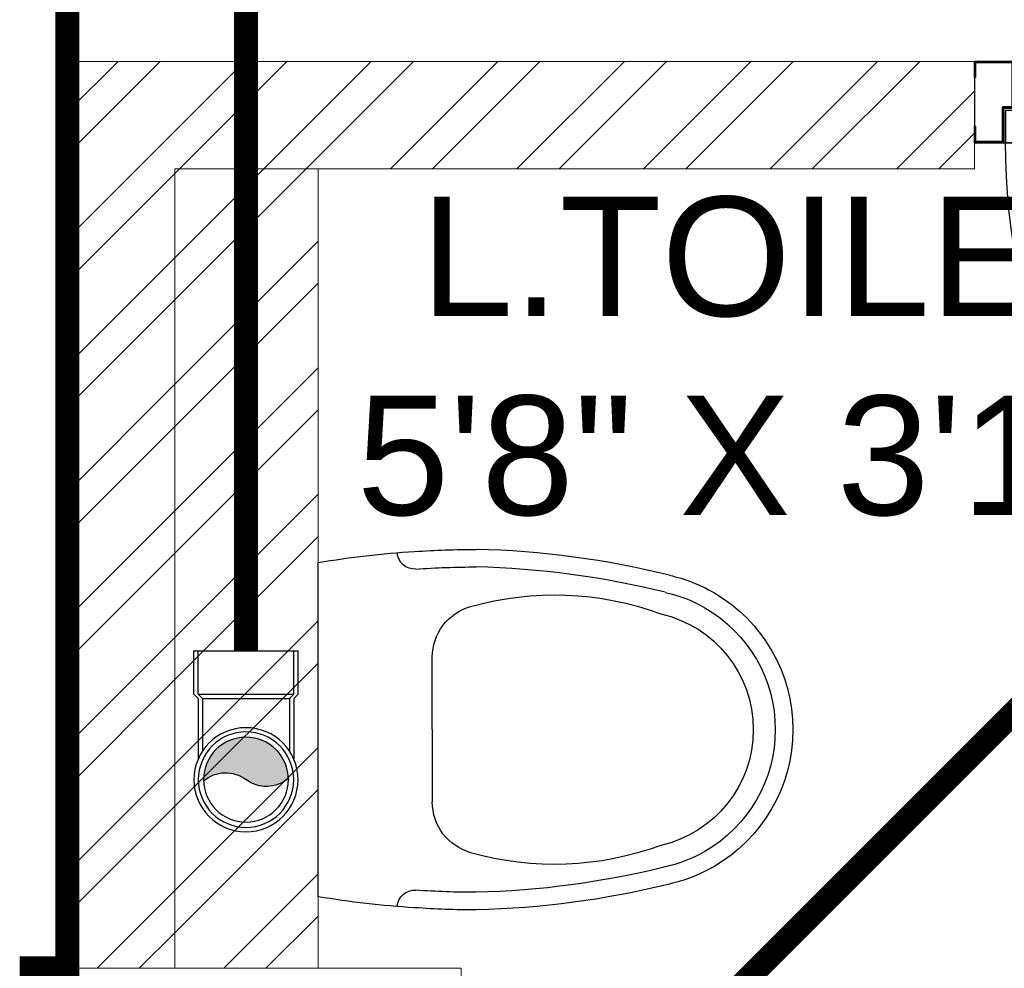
# Model space of a CAD drawing. Header units: inches. Extents: x 119662 to 158499, y 12149 to 20675.
# Tile 14 of 97: x 121741 to 121783, y 19359 to 19398. Entities that reach past the tile are written whole.
import ezdxf

# ---------------------------------------------------------------- set-up
doc = ezdxf.new("R2010")
doc.units = ezdxf.units.IN
doc.header["$MEASUREMENT"] = 0
for name, color, linetype, lineweight in [('FLOOR RAISE', 4, 'Continuous', 5), ('PD_BRICK WALL_115', 134, 'Continuous', 30), ('PD_BRICK WALL_230', 4, 'Continuous', 50), ('PD_COLUMN', 2, 'Continuous', 60), ('PD_DOOR', 42, 'Continuous', 25), ('PD_FIXTURE', 21, 'Continuous', 25), ('PD_HATCH', 45, 'Continuous', 9), ('PP- 75DIA Soil Waste Sewer pipe', 90, 'Continuous', 9), ('PP-Soil Pipe', 1, 'Continuous', 25), ('PP-SWP', 1, 'Continuous', 25)]:
    doc.layers.add(name, color=color, linetype=linetype, lineweight=lineweight)
doc.layers.add('PD_025_TEXT', color=61, linetype='Continuous')
doc.styles.get("Standard").update_dxf_attribs({"font": 'times.ttf', "height": 4})
doc.styles.add('style1', font='arial.ttf', dxfattribs={"height": 500})
doc.dimstyles.new('ISO-10', dxfattribs={"dimtxt": 6, "dimasz": 0.5, "dimexe": 1.25, "dimexo": 0.625, "dimtad": 1, "dimtoh": 1, "dimdec": 1, "dimlunit": 4, "dimtxsty": 'Standard', "dimblk": 'ARCHTICK', "dimcen": 2.5, "dimclrt": 3, "dimadec": 0, "dimazin": 0, "dimtfac": 1, "dimtdec": 1, "dimtmove": 1, "dimatfit": 3, "dimfxl": 1, "dimarcsym": 0})
pattern_1 = [(45, (165803.1265799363, 37468.14043095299), (-2.651650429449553, 2.651650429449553), []), (45, (165804.8943468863, 37468.14043095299), (-2.651650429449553, 2.651650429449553), [])]

# ---------------------------------------------------------------- blocks, each defined once
blk = doc.blocks.new('A$C24556D30')
at = {"color": 8}
for p, q in [((170.0000553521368, 400.0000540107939), (170.0000553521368, 20.00005401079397)), ((300.0000553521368, 210.000054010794), (300.0000553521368, 292.2294342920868)), ((300.0000553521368, 210.000054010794), (300.0000553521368, 127.7706737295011))]:
    blk.add_line(p, q, dxfattribs=at)
for points in [[(569.74867281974, 385.5564478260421, 0.0549045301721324), (350.0000553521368, 415.000054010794, 0.0549045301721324)], [(279.8877858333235, 412.5391608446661, 0.027530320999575), (170.0000553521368, 400.0000540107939, 0.027530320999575)], [(564.9384326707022, 366.1435245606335, 0.0549045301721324), (349.5301892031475, 395.0055741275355, 0.0549045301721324)], [(300.0000553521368, 210.000054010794), (300.0000553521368, 290.000054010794, 0.7043924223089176)], [(300.0000553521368, 210.000054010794), (300.0000553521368, 130.0000540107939, -0.7043924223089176)], [(564.9384326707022, 53.85658346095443, -0.0549045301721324), (349.5301892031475, 24.99453389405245, -0.0549045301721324)], [(569.74867281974, 34.44366019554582, -0.0549045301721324), (350.0000553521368, 5.000054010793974, -0.0549045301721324)], [(170.0000553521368, 20.00005401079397, 0.0275303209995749), (279.8877858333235, 7.460947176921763, 0.0275303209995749)]]:
    blk.add_lwpolyline(points, format="xyb", dxfattribs=at)
for centre, radius, start, end in [((350.0000553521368, -584.9999459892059), 1000, 90, 94.02043563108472), ((279.9358992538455, 412.5424842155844), 20, 184.5904764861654, 273.8822723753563), ((350.0000553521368, -584.9999459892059), 980, 90, 94.02043563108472), ((530.0000553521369, 210.000054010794), 180, 59.99999999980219, 77.24246783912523), ((439.0485481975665, 15.1852102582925), 348.1009654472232, 69.7009941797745, 105.9249351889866), ((530.0000553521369, 210.000054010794), 160, 59.99999999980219, 77.24246783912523), ((530.0000553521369, 210.000054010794), 180, 0, 59.99999999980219), ((360.0000553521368, 292.2294342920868), 60, 105.9249351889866, 180), ((530.0000553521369, 210.000054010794), 160, 0, 59.99999999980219), ((530.0000553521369, 210.000054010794), 135, 0, 77.24246783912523), ((530.0000553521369, 210.000054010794), 135, 282.7575321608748, 0), ((530.0000553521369, 210.000054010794), 160, 300.0000000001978, 0), ((530.0000553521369, 210.000054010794), 180, 300.0000000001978, 0), ((360.0000553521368, 127.7706737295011), 60, 180, 254.0750648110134), ((439.0485481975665, 404.8148977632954), 348.1009654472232, 254.0750648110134, 290.2990058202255), ((530.0000553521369, 210.000054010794), 160, 282.7575321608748, 300.0000000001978), ((530.0000553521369, 210.000054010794), 180, 282.7575321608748, 300.0000000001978), ((279.9358992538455, 7.457623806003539), 20, 86.1177276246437, 175.4095235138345), ((350.0000553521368, 1005.000054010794), 980, 265.9795643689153, 270), ((350.0000553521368, 1005.000054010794), 1000, 265.9795643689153, 270)]:
    blk.add_arc(centre, radius, start, end, dxfattribs=at)
blk = doc.blocks.new('door 1')
at = {"layer": 'PD_DOOR', "color": 8}
for p, q in [((160472.9414114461, 15356.48361011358), (160472.9414114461, 15360.14477534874)), ((160472.9414114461, 15360.14477534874), (160472.9414114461, 15356.48361011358)), ((160602.9414114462, 15360.14477534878), (160472.9414114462, 15360.14477534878)), ((160472.9414114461, 15360.14477534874), (160472.9414114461, 15359.71884817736)), ((160472.9414114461, 15335.14477534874), (160472.9414114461, 15360.14477534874)), ((160472.9414114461, 15359.71884817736), (160472.9414114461, 15335.57070252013)), ((160472.9414114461, 15335.14477534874), (160472.9414114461, 15338.80594058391)), ((160472.9414114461, 15338.80594058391), (160472.9414114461, 15335.14477534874)), ((159755.9414114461, 15337.64477534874), (159695.9414114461, 15337.64477534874)), ((159695.9414114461, 15337.64477534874), (159695.9414114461, 15312.64477534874)), ((159695.9414114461, 15312.64477534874), (159695.9414114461, 15337.64477534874)), ((159695.9414114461, 15337.64477534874), (159755.9414114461, 15337.64477534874)), ((159695.9414114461, 15212.64477534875), (159695.9414114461, 15337.64477534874)), ((159697.9414114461, 15312.64477534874), (159697.9414114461, 15335.64477534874)), ((159697.9414114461, 15335.64477534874), (159753.9414114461, 15335.64477534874)), ((159753.9414114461, 15335.64477534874), (159697.9414114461, 15335.64477534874)), ((159697.9414114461, 15335.64477534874), (159697.9414114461, 15312.64477534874)), ((159753.9414114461, 15335.64477534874), (159753.9414114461, 15267.64477534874)), ((159753.9414114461, 15267.64477534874), (159753.9414114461, 15335.64477534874)), ((159755.9414114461, 15265.64477534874), (159755.9414114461, 15337.64477534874)), ((159755.9414114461, 15337.64477534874), (159755.9414114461, 15265.64477534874)), ((160472.9414114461, 15335.57070252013), (160472.9414114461, 15335.14477534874)), ((160472.9414114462, 15335.14477534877), (160602.9414114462, 15335.14477534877)), ((160795.9414114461, 15337.64477534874), (160735.9414114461, 15337.64477534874)), ((160735.9414114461, 15337.64477534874), (160735.9414114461, 15265.64477534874)), ((160735.9414114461, 15265.64477534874), (160735.9414114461, 15337.64477534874)), ((160735.9414114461, 15337.64477534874), (160795.9414114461, 15337.64477534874)), ((160737.9414114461, 15267.64477534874), (160737.9414114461, 15335.64477534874)), ((160737.9414114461, 15335.64477534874), (160793.9414114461, 15335.64477534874)), ((160793.9414114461, 15335.64477534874), (160737.9414114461, 15335.64477534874)), ((160737.9414114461, 15335.64477534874), (160737.9414114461, 15267.64477534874)), ((160793.9414114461, 15335.64477534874), (160793.9414114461, 15312.64477534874)), ((160793.9414114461, 15312.64477534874), (160793.9414114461, 15335.64477534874)), ((160795.9414114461, 15312.64477534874), (160795.9414114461, 15337.64477534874)), ((160795.9414114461, 15337.64477534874), (160795.9414114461, 15312.64477534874)), ((160795.9414114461, 15337.64477534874), (160795.9414114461, 15212.64477534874)), ((159695.9414114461, 15312.64477534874), (159697.9414114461, 15312.64477534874)), ((159697.9414114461, 15312.64477534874), (159695.9414114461, 15312.64477534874)), ((160615.4414114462, 15322.64477534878), (160615.4414114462, 15272.64477534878)), ((160640.4414114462, 15272.6447753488), (160640.4414114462, 15322.64477534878)), ((160793.9414114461, 15312.64477534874), (160795.9414114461, 15312.64477534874)), ((160795.9414114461, 15312.64477534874), (160793.9414114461, 15312.64477534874)), ((159753.9414114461, 15267.64477534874), (159738.9414114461, 15267.64477534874)), ((159738.9414114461, 15267.64477534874), (159738.9414114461, 15214.64477534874)), ((159738.9414114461, 15214.64477534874), (159738.9414114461, 15267.64477534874)), ((159738.9414114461, 15267.64477534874), (159753.9414114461, 15267.64477534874)), ((159740.9414114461, 15212.64477534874), (159740.9414114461, 15265.64477534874)), ((159740.9414114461, 15265.64477534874), (159755.9414114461, 15265.64477534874)), ((159755.9414114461, 15265.64477534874), (159740.9414114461, 15265.64477534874)), ((159740.9414114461, 15265.64477534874), (159740.9414114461, 15212.64477534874)), ((160605.4414114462, 15272.64477534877), (160605.4414114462, 15262.64477534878)), ((160622.1179829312, 15272.64477534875), (160605.4414114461, 15272.64477534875)), ((160605.4414114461, 15272.64477534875), (160622.1179829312, 15272.64477534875)), ((160640.4414114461, 15272.64477534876), (160615.4414114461, 15272.64477534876)), ((160615.4414114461, 15272.64477534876), (160621.6914114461, 15272.64477534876)), ((160617.9414114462, 15267.64477534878), (160617.9414114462, 15262.64477534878)), ((160637.9414114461, 15267.64477534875), (160617.9414114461, 15267.64477534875)), ((160617.9414114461, 15267.64477534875), (160637.9414114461, 15267.64477534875)), ((160621.6914114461, 15272.64477534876), (160624.7061733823, 15272.64477534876)), ((160624.7061733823, 15272.64477534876), (160627.9414114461, 15272.64477534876)), ((160627.9414114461, 15272.64477534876), (160631.1766495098, 15272.64477534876)), ((160627.9414114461, 15272.64477534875), (160650.4414114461, 15272.64477534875)), ((160631.1766495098, 15272.64477534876), (160634.1914114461, 15272.64477534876)), ((160650.4414114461, 15272.64477534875), (160633.7648399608, 15272.64477534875)), ((160634.1914114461, 15272.64477534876), (160640.4414114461, 15272.64477534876)), ((160637.9414114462, 15262.64477534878), (160637.9414114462, 15267.64477534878)), ((160650.4414114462, 15262.64477534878), (160650.4414114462, 15272.64477534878)), ((160735.9414114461, 15265.64477534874), (160750.9414114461, 15265.64477534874)), ((160750.9414114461, 15265.64477534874), (160735.9414114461, 15265.64477534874)), ((160752.9414114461, 15267.64477534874), (160737.9414114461, 15267.64477534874)), ((160737.9414114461, 15267.64477534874), (160752.9414114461, 15267.64477534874)), ((160750.9414114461, 15265.64477534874), (160750.9414114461, 15212.64477534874)), ((160750.9414114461, 15212.64477534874), (160750.9414114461, 15265.64477534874)), ((160752.9414114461, 15214.64477534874), (160752.9414114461, 15267.64477534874)), ((160752.9414114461, 15267.64477534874), (160752.9414114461, 15214.64477534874)), ((160747.9414114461, 15262.64477534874), (159743.9414114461, 15262.64477534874)), ((159743.9414114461, 15262.64477534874), (159743.9414114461, 15212.64477534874)), ((160747.9414114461, 15262.64477534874), (159743.9414114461, 15262.64477534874)), ((159743.9414114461, 15262.64477534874), (159743.9414114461, 15212.64477534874)), ((160650.4414114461, 15262.64477534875), (160605.4414114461, 15262.64477534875)), ((160605.4414114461, 15262.64477534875), (160650.4414114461, 15262.64477534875)), ((160637.9414114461, 15262.64477534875), (160617.9414114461, 15262.64477534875)), ((160617.9414114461, 15262.64477534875), (160637.9414114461, 15262.64477534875)), ((160747.9414114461, 15212.64477534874), (160747.9414114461, 15262.64477534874)), ((160747.9414114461, 15262.64477534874), (160747.9414114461, 15212.64477534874)), ((159697.9414114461, 15237.64477534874), (159695.9414114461, 15237.64477534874)), ((159695.9414114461, 15237.64477534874), (159695.9414114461, 15212.64477534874)), ((159695.9414114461, 15212.64477534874), (159695.9414114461, 15237.64477534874)), ((159695.9414114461, 15237.64477534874), (159697.9414114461, 15237.64477534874)), ((159697.9414114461, 15214.64477534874), (159697.9414114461, 15237.64477534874)), ((159697.9414114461, 15237.64477534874), (159697.9414114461, 15214.64477534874)), ((160795.9414114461, 15237.64477534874), (160793.9414114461, 15237.64477534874)), ((160793.9414114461, 15237.64477534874), (160793.9414114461, 15214.64477534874)), ((160793.9414114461, 15214.64477534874), (160793.9414114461, 15237.64477534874)), ((160793.9414114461, 15237.64477534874), (160795.9414114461, 15237.64477534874)), ((160795.9414114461, 15212.64477534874), (160795.9414114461, 15237.64477534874)), ((160795.9414114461, 15237.64477534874), (160795.9414114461, 15212.64477534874)), ((159695.9414114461, 15212.64477534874), (159740.9414114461, 15212.64477534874)), ((159740.9414114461, 15212.64477534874), (159695.9414114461, 15212.64477534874)), ((159695.9414114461, 15212.64477534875), (159743.9414114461, 15212.64477534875)), ((159743.9414114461, 15212.64477534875), (159695.9414114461, 15212.64477534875)), ((159738.9414114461, 15214.64477534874), (159697.9414114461, 15214.64477534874)), ((159697.9414114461, 15214.64477534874), (159738.9414114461, 15214.64477534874)), ((159793.9414114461, 15212.64477534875), (159743.9414114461, 15212.64477534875)), ((159743.9414114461, 15212.64477534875), (159743.9414114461, 14208.64477534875)), ((159743.9414114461, 15212.64477534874), (160747.9414114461, 15212.64477534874)), ((159743.9414114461, 15212.64477534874), (159793.9414114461, 15212.64477534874)), ((159743.9414114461, 15212.64477534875), (159793.9414114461, 15212.64477534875)), ((159793.9414114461, 15212.64477534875), (159743.9414114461, 15212.64477534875)), ((159793.9414114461, 14208.64477534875), (159793.9414114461, 15212.64477534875)), ((159793.9414114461, 15212.64477534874), (160747.9414114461, 15212.64477534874)), ((159793.9414114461, 15212.64477534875), (160747.9414114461, 15212.64477534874)), ((160747.9414114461, 15212.64477534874), (159793.9414114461, 15212.64477534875)), ((160605.4414114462, 15212.64477534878), (160605.4414114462, 15202.64477534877)), ((160605.4414114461, 15212.64477534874), (160650.4414114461, 15212.64477534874)), ((160639.1914114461, 15212.64477534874), (160605.4414114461, 15212.64477534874)), ((160605.4414114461, 15202.64477534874), (160650.4414114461, 15202.64477534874)), ((160650.4414114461, 15202.64477534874), (160605.4414114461, 15202.64477534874)), ((160615.4414114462, 15202.64477534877), (160615.4414114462, 15177.64477534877)), ((160615.4414114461, 15202.64477534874), (160640.4414114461, 15202.64477534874)), ((160640.4414114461, 15202.64477534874), (160615.4414114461, 15202.64477534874)), ((160617.9414114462, 15212.64477534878), (160617.9414114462, 15207.64477534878)), ((160617.9414114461, 15212.64477534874), (160637.9414114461, 15212.64477534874)), ((160618.2821531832, 15212.64477534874), (160617.9414114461, 15212.64477534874)), ((160617.9414114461, 15207.64477534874), (160637.9414114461, 15207.64477534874)), ((160637.9414114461, 15207.64477534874), (160617.9414114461, 15207.64477534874)), ((160637.9414114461, 15212.64477534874), (160618.2821531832, 15212.64477534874)), ((160637.9414114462, 15207.64477534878), (160637.9414114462, 15212.64477534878)), ((160650.4414114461, 15212.64477534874), (160639.1914114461, 15212.64477534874)), ((160640.4414114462, 15177.64477534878), (160640.4414114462, 15202.64477534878)), ((160650.4414114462, 15202.64477534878), (160650.4414114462, 15212.64477534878)), ((160747.9414114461, 15212.64477534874), (160795.9414114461, 15212.64477534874)), ((160795.9414114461, 15212.64477534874), (160747.9414114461, 15212.64477534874)), ((160750.9414114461, 15212.64477534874), (160795.9414114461, 15212.64477534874)), ((160795.9414114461, 15212.64477534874), (160750.9414114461, 15212.64477534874)), ((160793.9414114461, 15214.64477534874), (160752.9414114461, 15214.64477534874)), ((160752.9414114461, 15214.64477534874), (160793.9414114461, 15214.64477534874)), ((160472.9414114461, 15165.14477534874), (160472.9414114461, 15161.48361011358)), ((160472.9414114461, 15161.48361011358), (160472.9414114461, 15165.14477534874)), ((160602.9414114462, 15165.14477534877), (160472.9414114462, 15165.14477534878)), ((160472.9414114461, 15165.14477534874), (160472.9414114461, 15164.71884817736)), ((160472.9414114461, 15140.14477534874), (160472.9414114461, 15165.14477534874)), ((160472.9414114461, 15164.71884817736), (160472.9414114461, 15140.57070252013)), ((160472.9414114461, 15143.80594058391), (160472.9414114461, 15140.14477534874)), ((160472.9414114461, 15140.14477534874), (160472.9414114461, 15143.80594058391)), ((160472.9414114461, 15140.57070252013), (160472.9414114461, 15140.14477534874)), ((160472.9414114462, 15140.14477534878), (160602.9414114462, 15140.14477534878)), ((159743.9414114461, 14208.64477534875), (159793.9414114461, 14208.64477534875))]:
    blk.add_line(p, q, dxfattribs=at)
at = {"layer": 'PD_DOOR', "color": 8, "flags": 128}
for points in [[(160460.4414114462, 15347.64477534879), (160460.4514101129, 15348.14464202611), (160460.4813901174, 15348.6437090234), (160460.531303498, 15349.14117793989), (160460.601070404, 15349.63625293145), (160460.6905792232, 15350.12814198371), (160460.7996867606, 15350.61605817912), (160460.9282184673, 15351.09922095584), (160461.0759687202, 15351.57685735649), (160461.2427011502, 15352.04820326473), (160461.4281490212, 15352.51250462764), (160461.6320156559, 15352.96901866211), (160461.8539749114, 15353.41701504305), (160462.0936717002, 15353.85577707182), (160462.3507225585, 15354.28460282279), (160462.6247162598, 15354.70280626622), (160462.9152144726, 15355.10971836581), (160463.2217524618, 15355.50468814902), (160463.5438398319, 15355.88708374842), (160463.8809613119, 15356.25629341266), (160464.2325775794, 15356.61172648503), (160464.5981261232, 15356.95281434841), (160464.9770221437, 15357.27901133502), (160465.3686594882, 15357.58979559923), (160465.7724116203, 15357.88466995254), (160466.1876326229, 15358.16316265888), (160466.6136582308, 15358.42482818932), (160467.049806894, 15358.66924793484), (160467.4953808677, 15358.89603087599), (160467.9496673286, 15359.10481420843), (160468.4119395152, 15359.29526392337), (160468.8814578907, 15359.46707534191), (160469.3574713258, 15359.61997360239), (160469.8392183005, 15359.75371410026), (160470.3259281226, 15359.86808287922), (160470.8168221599, 15359.96289697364), (160471.311115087, 15360.03800470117), (160471.8080161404, 15360.09328590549), (160472.3067303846, 15360.12865214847), (160472.806459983, 15360.14404685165), (160472.9414114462, 15360.14477534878)], [(160640.4414114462, 15322.64477534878), (160640.411415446, 15324.14437538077), (160640.3214754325, 15325.64157637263), (160640.1717352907, 15327.13398312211), (160639.9624345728, 15328.61920809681), (160639.6939081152, 15330.09487525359), (160639.3665855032, 15331.55862383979), (160638.9809903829, 15333.00811216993), (160638.5377396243, 15334.44102137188), (160638.0375423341, 15335.85505909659), (160637.4811987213, 15337.24796318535), (160636.869598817, 15338.61750528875), (160636.2037210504, 15339.96149443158), (160635.4846306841, 15341.27778051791), (160634.7134781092, 15342.56425777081), (160633.8914970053, 15343.81886810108), (160633.0200023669, 15345.03960439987), (160632.1003883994, 15346.22451374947), (160631.134126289, 15347.37170054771), (160630.122761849, 15348.47932954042), (160629.0679130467, 15349.54562875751), (160627.9712674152, 15350.56889234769), (160626.8345793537, 15351.54748330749), (160625.6596673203, 15352.47983610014), (160624.4484109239, 15353.36445916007), (160623.2027479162, 15354.19993727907), (160621.9246710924, 15354.9849338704), (160620.6162251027, 15355.71819310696), (160619.2795031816, 15356.39854193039), (160617.9166437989, 15357.02489192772), (160616.5298272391, 15357.59624107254), (160615.1212721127, 15358.11167532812), (160613.6932318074, 15358.57037010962), (160612.2479908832, 15358.97159160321), (160610.7878614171, 15359.3146979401), (160609.3151793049, 15359.59914022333), (160607.8323005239, 15359.82446340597), (160606.3415973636, 15359.99030701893), (160604.8454546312, 15360.09640574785), (160603.3462658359, 15360.1425898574), (160602.9414114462, 15360.14477534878)], [(160472.9414114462, 15335.14477534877), (160472.4415447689, 15335.15477401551), (160471.9424777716, 15335.18475402), (160471.4450088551, 15335.2346674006), (160470.9499338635, 15335.30443430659), (160470.4580448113, 15335.39394312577), (160469.9701286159, 15335.50305066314), (160469.4869658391, 15335.6315823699), (160469.0093294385, 15335.77933262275), (160468.5379835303, 15335.94606505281), (160468.0736821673, 15336.13151292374), (160467.6171681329, 15336.33537955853), (160467.1691717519, 15336.55733881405), (160466.7304097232, 15336.79703560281), (160466.3015839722, 15337.05408646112), (160465.8833805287, 15337.32808016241), (160465.4764684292, 15337.61857837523), (160465.081498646, 15337.92511636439), (160464.6991030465, 15338.24720373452), (160464.3298933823, 15338.58432521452), (160463.97446031, 15338.93594148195), (160463.6333724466, 15339.30149002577), (160463.30717546, 15339.6803860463), (160462.9963911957, 15340.07202339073), (160462.7015168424, 15340.47577552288), (160462.4230241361, 15340.89099652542), (160462.1613586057, 15341.31702213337), (160461.9169388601, 15341.75317079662), (160461.690155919, 15342.19874477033), (160461.4813725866, 15342.6530312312), (160461.2909228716, 15343.11530341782), (160461.1191114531, 15343.58482179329), (160460.9662131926, 15344.06083522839), (160460.8324726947, 15344.54258220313), (160460.7181039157, 15345.02929202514), (160460.6232898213, 15345.52018606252), (160460.5481820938, 15346.01447898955), (160460.4929008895, 15346.51138004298), (160460.4575346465, 15347.01009428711), (160460.4421399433, 15347.50982388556), (160460.4414114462, 15347.64477534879)], [(160602.9414114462, 15335.14477534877), (160603.4412781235, 15335.13477668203), (160603.9403451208, 15335.10479667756), (160604.4378140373, 15335.05488329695), (160604.9328890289, 15334.98511639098), (160605.4247780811, 15334.89560757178), (160605.9126942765, 15334.78650003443), (160606.3958570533, 15334.65796832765), (160606.8734934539, 15334.5102180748), (160607.3448393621, 15334.34348564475), (160607.8091407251, 15334.15803777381), (160608.2656547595, 15333.95417113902), (160608.7136511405, 15333.73221188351), (160609.1524131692, 15333.49251509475), (160609.5812389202, 15333.23546423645), (160609.9994423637, 15332.96147053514), (160610.4063544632, 15332.67097232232), (160610.8013242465, 15332.36443433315), (160611.1837198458, 15332.04234696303), (160611.5529295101, 15331.70522548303), (160611.9083625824, 15331.35360921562), (160612.2494504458, 15330.98806067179), (160612.5756474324, 15330.60916465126), (160612.8864316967, 15330.21752730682), (160613.18130605, 15329.81377517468), (160613.4597987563, 15329.39855417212), (160613.7214642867, 15328.97252856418), (160613.9658840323, 15328.53637990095), (160614.1926669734, 15328.09080592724), (160614.4014503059, 15327.63651946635), (160614.5919000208, 15327.17424727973), (160614.7637114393, 15326.70472890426), (160614.9166096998, 15326.22871546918), (160615.0503501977, 15325.74696849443), (160615.1647189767, 15325.26025867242), (160615.259533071, 15324.76936463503), (160615.3346407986, 15324.275071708), (160615.3899220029, 15323.77817065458), (160615.4252882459, 15323.27945641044), (160615.4406829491, 15322.779726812), (160615.4414114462, 15322.64477534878)], [(160602.9414114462, 15140.14477534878), (160604.4410114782, 15140.17477134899), (160605.93821247, 15140.26471136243), (160607.4306192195, 15140.41445150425), (160608.9158441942, 15140.62375222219), (160610.391511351, 15140.89227867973), (160611.8552599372, 15141.21960129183), (160613.3047482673, 15141.60519641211), (160614.7376574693, 15142.04844717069), (160616.151695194, 15142.54864446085), (160617.5445992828, 15143.10498807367), (160618.9141413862, 15143.71658797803), (160620.258130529, 15144.38246574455), (160621.5744166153, 15145.10155611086), (160622.8608938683, 15145.87270868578), (160624.1155041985, 15146.69468978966), (160625.3362404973, 15147.56618442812), (160626.5211498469, 15148.48579839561), (160627.6683366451, 15149.45206050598), (160628.7759656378, 15150.46342494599), (160629.8422648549, 15151.51827374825), (160630.8655284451, 15152.61491937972), (160631.8441194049, 15153.75160744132), (160632.7764721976, 15154.92651947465), (160633.6610952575, 15156.13777587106), (160634.4965733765, 15157.38343887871), (160635.2815699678, 15158.66151570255), (160636.0148292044, 15159.96996169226), (160636.6951780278, 15161.30668361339), (160637.3215280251, 15162.66954299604), (160637.89287717, 15164.0563595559), (160638.4083114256, 15165.46491468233), (160638.8670062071, 15166.89295498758), (160639.2682277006, 15168.33819591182), (160639.6113340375, 15169.79832537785), (160639.8957763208, 15171.27100749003), (160640.1210995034, 15172.7538862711), (160640.2869431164, 15174.24458943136), (160640.3930418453, 15175.74073216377), (160640.4392259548, 15177.23992095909), (160640.4414114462, 15177.64477534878)], [(160615.4414114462, 15177.64477534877), (160615.4314127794, 15177.14490867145), (160615.401432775, 15176.64584167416), (160615.3515193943, 15176.14837275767), (160615.2817524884, 15175.6532977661), (160615.1922436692, 15175.16140871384), (160615.0831361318, 15174.67349251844), (160614.9546044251, 15174.19032974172), (160614.8068541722, 15173.71269334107), (160614.6401217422, 15173.24134743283), (160614.4546738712, 15172.77704606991), (160614.2508072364, 15172.32053203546), (160614.0288479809, 15171.8725356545), (160613.7891511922, 15171.43377362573), (160613.5321003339, 15171.00494787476), (160613.2581066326, 15170.58674443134), (160612.9676084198, 15170.17983233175), (160612.6610704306, 15169.78486254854), (160612.3389830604, 15169.40246694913), (160612.0018615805, 15169.0332572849), (160611.650245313, 15168.67782421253), (160611.2846967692, 15168.33673634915), (160610.9058007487, 15168.01053936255), (160610.5141634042, 15167.69975509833), (160610.1104112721, 15167.40488074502), (160609.6951902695, 15167.12638803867), (160609.2691646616, 15166.86472250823), (160608.8330159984, 15166.62030276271), (160608.3874420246, 15166.39351982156), (160607.9331555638, 15166.18473648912), (160607.4708833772, 15165.99428677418), (160607.0013650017, 15165.82247535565), (160606.5253515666, 15165.66957709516), (160606.0436045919, 15165.5358365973), (160605.5568947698, 15165.42146781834), (160605.0660007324, 15165.32665372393), (160604.5717078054, 15165.25154599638), (160604.074806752, 15165.19626479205), (160603.5760925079, 15165.16089854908), (160603.0763629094, 15165.1455038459), (160602.9414114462, 15165.14477534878)], [(160460.4414114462, 15152.64477534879), (160460.4514101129, 15153.14464202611), (160460.4813901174, 15153.6437090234), (160460.531303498, 15154.14117793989), (160460.601070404, 15154.63625293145), (160460.6905792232, 15155.12814198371), (160460.7996867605, 15155.61605817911), (160460.9282184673, 15156.09922095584), (160461.0759687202, 15156.57685735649), (160461.2427011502, 15157.04820326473), (160461.4281490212, 15157.51250462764), (160461.632015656, 15157.96901866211), (160461.8539749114, 15158.41701504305), (160462.0936717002, 15158.85577707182), (160462.3507225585, 15159.28460282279), (160462.6247162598, 15159.70280626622), (160462.9152144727, 15160.10971836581), (160463.2217524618, 15160.50468814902), (160463.5438398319, 15160.88708374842), (160463.880961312, 15161.25629341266), (160464.2325775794, 15161.61172648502), (160464.5981261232, 15161.95281434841), (160464.9770221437, 15162.27901133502), (160465.3686594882, 15162.58979559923), (160465.7724116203, 15162.88466995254), (160466.1876326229, 15163.16316265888), (160466.6136582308, 15163.42482818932), (160467.049806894, 15163.66924793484), (160467.4953808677, 15163.89603087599), (160467.9496673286, 15164.10481420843), (160468.4119395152, 15164.29526392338), (160468.8814578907, 15164.46707534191), (160469.3574713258, 15164.61997360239), (160469.8392183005, 15164.75371410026), (160470.3259281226, 15164.86808287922), (160470.8168221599, 15164.96289697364), (160471.311115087, 15165.03800470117), (160471.8080161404, 15165.09328590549), (160472.3067303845, 15165.12865214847), (160472.806459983, 15165.14404685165), (160472.9414114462, 15165.14477534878)], [(160472.9414114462, 15140.14477534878), (160472.4415447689, 15140.15477401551), (160471.9424777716, 15140.18475402), (160471.4450088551, 15140.2346674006), (160470.9499338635, 15140.30443430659), (160470.4580448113, 15140.39394312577), (160469.9701286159, 15140.50305066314), (160469.4869658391, 15140.6315823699), (160469.0093294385, 15140.77933262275), (160468.5379835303, 15140.94606505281), (160468.0736821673, 15141.13151292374), (160467.6171681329, 15141.33537955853), (160467.1691717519, 15141.55733881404), (160466.7304097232, 15141.79703560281), (160466.3015839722, 15142.05408646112), (160465.8833805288, 15142.32808016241), (160465.4764684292, 15142.61857837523), (160465.081498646, 15142.92511636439), (160464.6991030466, 15143.24720373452), (160464.3298933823, 15143.58432521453), (160463.97446031, 15143.93594148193), (160463.6333724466, 15144.30149002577), (160463.30717546, 15144.6803860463), (160462.9963911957, 15145.07202339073), (160462.7015168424, 15145.47577552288), (160462.4230241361, 15145.89099652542), (160462.1613586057, 15146.31702213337), (160461.9169388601, 15146.7531707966), (160461.690155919, 15147.19874477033), (160461.4813725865, 15147.6530312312), (160461.2909228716, 15148.11530341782), (160461.1191114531, 15148.58482179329), (160460.9662131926, 15149.06083522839), (160460.8324726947, 15149.54258220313), (160460.7181039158, 15150.02929202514), (160460.6232898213, 15150.52018606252), (160460.5481820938, 15151.01447898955), (160460.4929008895, 15151.51138004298), (160460.4575346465, 15152.01009428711), (160460.4421399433, 15152.50982388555), (160460.4414114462, 15152.64477534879)]]:
    blk.add_lwpolyline(points, dxfattribs=at)
at = {"layer": 'PD_DOOR', "color": 8}
blk.add_arc((159743.9414114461, 15212.64477534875), 1003.999999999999, 270, 0, dxfattribs=at)
blk = doc.blocks.new('DOOR1')
at = {"color": 8, "xscale": 0.03818181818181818, "yscale": 0.03818181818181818, "zscale": 0.03818181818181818, "rotation": 90}
blk.add_blockref('door 1', (-2370.944302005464, -8406.748313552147), dxfattribs=at)
blk = doc.blocks.new('FIRST FLOOR')
at = {"layer": 'PD_HATCH', "lineweight": 5}
h = blk.add_hatch(dxfattribs=at)
h.set_pattern_fill('ANSI32', color=251, scale=10)
h.set_pattern_definition(pattern_1)
h.paths.add_polyline_path([(139082.1576681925, 19316.75361296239), (139044.1576681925, 19316.75361296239), (139044.1576681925, 19278.7536129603), (139048.6576681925, 19278.7536129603), (139048.6576681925, 19312.25361296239), (139082.1576681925, 19312.2536129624)])
h = blk.add_hatch(dxfattribs=at)
h.set_pattern_fill('ANSI32', color=251, scale=10)
h.set_pattern_definition(pattern_1)
h.paths.add_polyline_path([(139054.6576681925, 19312.25361296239), (139048.6576681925, 19312.25361296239), (139048.6576681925, 19278.7536129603), (139054.6576681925, 19278.7536129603)])
at = {"layer": 'PD_BRICK WALL_115', "color": 251, "lineweight": 5}
for p, q in [((139044.1576681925, 19316.75361296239), (139044.1576681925, 19278.75361296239)), ((139044.1576681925, 19316.75361296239), (139082.1576681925, 19316.75361296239)), ((139048.6576681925, 19312.25361296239), (139048.6576681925, 19278.75361296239)), ((139048.6576681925, 19312.25361296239), (139082.1576681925, 19312.2536129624)), ((139054.6576681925, 19312.25361296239), (139054.6576681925, 19278.75361296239))]:
    blk.add_line(p, q, dxfattribs=at)
at = {"layer": 'PD_BRICK WALL_230', "color": 251, "lineweight": 5}
blk.add_line((139082.1576681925, 19316.75361296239), (139082.1576681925, 19312.2536129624), dxfattribs=at)
at = {"layer": 'PD_COLUMN', "color": 251, "lineweight": 5}
blk.add_lwpolyline([(139060.6576681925, 19278.7536129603), (139060.6576681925, 19260.7536129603), (139042.6576681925, 19260.7536129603), (139042.6576681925, 19278.7536129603)], close=True, dxfattribs=at)
at = {"layer": 'PD_DOOR', "color": 8, "ltscale": 25, "xscale": -0.7142857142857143, "yscale": 0.7142857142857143, "zscale": 0.7142857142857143, "rotation": 89.99999999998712}
blk.add_blockref('DOOR1', (137462.681300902, 17204.92256570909), dxfattribs=at)
at = {"layer": 'PD_FIXTURE', "color": 251, "ltscale": 12, "xscale": -0.03684210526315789, "yscale": 0.03684210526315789, "zscale": 0.03684210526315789, "rotation": 180}
blk.add_blockref('A$C24556D30', (139048.3945082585, 19296.49045705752), dxfattribs=at)
at = {"layer": 'PD_025_TEXT', "color": 251, "insert": (139053.5170651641, 19311.08229584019), "char_height": 5, "width": 40.49353519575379, "attachment_point": 1, "style": 'style1'}
blk.add_mtext('\\pi5.4344;L.TOILET\\P\\pi2.7604;5\'8" X 3\'11"', dxfattribs=at)
blk = doc.blocks.new('PP-WC CONNECTOR BEND')
at = {"lineweight": 30}
h = blk.add_hatch(color=256, dxfattribs=at)
edge = h.paths.add_edge_path()
edge.add_ellipse((-79.84568734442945, 16.06918967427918), major_axis=(19.39290396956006, 18.32186724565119), ratio=1, start_angle=96.33861705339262, end_angle=173.6613829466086, ccw=False)
edge.add_ellipse((-101.1428493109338, 0.0003864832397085), major_axis=(22.89194586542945, -24.23013451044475), ratio=0.9999999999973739, start_angle=-45.00000000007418, end_angle=134.9999999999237, ccw=False)
edge.add_ellipse((-122.4400112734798, -16.0684167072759), major_axis=(18.3218672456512, -19.39290396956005), ratio=1, start_angle=6.33861705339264, end_angle=83.66138294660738)
at = {"linetype": 'Continuous'}
for p, q in [((-34.09090909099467, 40.90909090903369), (-37.50000000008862, 37.49999999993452)), ((-34.09090909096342, 40.90909090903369), (-5.70708e-11, 40.90909090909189)), ((5.72413e-11, -40.90909090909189), (-5.70708e-11, 40.90909090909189)), ((-37.50000000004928, 37.49999999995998), (-84.90057435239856, 37.49999999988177)), ((-37.49999999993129, -37.50000000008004), (-84.90057435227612, -37.50000000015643)), ((-34.09090909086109, -40.90909090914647), (-37.4999999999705, -37.50000000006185)), ((-34.09090909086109, -40.90909090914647), (5.72413e-11, -40.90909090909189))]:
    blk.add_line(p, q, dxfattribs=at)
at = {"linetype": 'Continuous', "ltscale": 0.005}
for p, q in [((-37.50000000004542, 34.09090909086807), (-78.63664915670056, 34.09090909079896)), ((-34.09090909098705, 37.49999999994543), (-37.50000000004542, 34.09090909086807)), ((-37.49999999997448, -34.09090909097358), (-37.50000000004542, 34.09090909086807)), ((-34.09090909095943, 37.49999999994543), (-6.89511e-11, 37.5)), ((-34.09090909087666, -37.50000000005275), (-34.09090909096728, 37.49999999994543)), ((-37.49999999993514, -34.09090909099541), (-78.63664915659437, -34.09090909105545)), ((-34.09090909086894, -37.50000000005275), (-37.49999999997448, -34.09090909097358)), ((-34.09090909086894, -37.50000000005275), (4.14389e-11, -37.5))]:
    blk.add_line(p, q, dxfattribs=at)
at = {"linetype": 'Continuous'}
blk.add_circle((-101.2499999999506, -1.69166e-10), 40.90909090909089, dxfattribs=at)
at = {"lineweight": 30}
for radius in [37.50049768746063, 33.33377572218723]:
    blk.add_circle((-101.1428493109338, 0.0003864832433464), radius, dxfattribs=at)
for centre, start, end in [((-79.84568734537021, 16.06918967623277), 139.7119494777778, 217.0347153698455), ((-122.4400112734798, -16.0684167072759), 319.7119494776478, 37.03471536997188)]:
    blk.add_arc(centre, 26.67912186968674, start, end, dxfattribs=at)
blk = doc.blocks.new('_ArchTick')
at = {"color": 251, "linetype": 'ByBlock', "const_width": 0.15}
blk.add_lwpolyline([(-0.5, -0.5), (0.5, 0.5)], dxfattribs=at)

msp = doc.modelspace()

# ---------------------------------------------------------------- block references
at = {"color": 8}
msp.add_blockref('FIRST FLOOR', (-17300.78625003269, 79.92778982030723), dxfattribs=at)

# ---------------------------------------------------------------- next in the draw order: linework, layer by layer
at = {"layer": 'FLOOR RAISE', "const_width": 0.9999999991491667}
msp.add_lwpolyline([(121743.371418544, 19668.68140255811), (122488.8714179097, 19668.68140255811), (122488.8714179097, 19512.18140269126), (122470.871417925, 19512.18140269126), (122470.871417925, 19509.18140269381), (122194.8714181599, 19509.18140269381), (122194.8714181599, 19407.1814027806), (122106.3714182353, 19407.18140278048), (121957.8714183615, 19407.18140278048), (121957.8714183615, 19340.68140283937), (121741.8714185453, 19340.68140283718), (121741.8714185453, 19358.68140282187), (121743.371418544, 19358.68140282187), (121743.371418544, 19668.68140255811)], dxfattribs=at)
at = {"layer": 'PP- 75DIA Soil Waste Sewer pipe', "ltscale": 0.015}
msp.add_lwpolyline([(121805.2981957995, 19481.53863891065, 0.9999999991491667, 0.9999999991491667, 0), (121798.7799963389, 19481.53863891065, 0.9999999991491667, 0.9999999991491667, 0), (121798.7799963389, 19385.15421165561, 0.9999999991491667, 0.9999999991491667, 0), (121766.3286014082, 19352.70281672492, 0.9999999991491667, 0.9999999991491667, 0)], format="xyseb", dxfattribs=at)
at = {"layer": 'PP-Soil Pipe', "color": 1, "ltscale": 0.015, "const_width": 0.9999999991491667}
msp.add_lwpolyline([(121750.8529651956, 19371.98047682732), (121750.8529651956, 19456.37037071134), (121772.1082603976, 19472.68140293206)], dxfattribs=at)

# ---------------------------------------------------------------- next in the draw order: block references
at = {"layer": 'PP-SWP', "xscale": -0.05333333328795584, "yscale": 0.05333333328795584, "zscale": 0.05333333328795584, "rotation": 270.0000000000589}
msp.add_blockref('PP-WC CONNECTOR BEND', (121750.8529651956, 19371.98047682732), dxfattribs=at)

# ---------------------------------------------------------------- next in the draw order: leaders
at = {"layer": 'PP-Soil Pipe', "color": 1, "lineweight": 5, "ltscale": 0.015}
msp.add_leader([(121750.8529651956, 19423.87461959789), (121750.8529651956, 19386.90969943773)], dimstyle='ISO-10', override={"dimasz": 12, "dimgap": 0.625, "dimtad": 0}, dxfattribs=at)

doc.saveas('drawing.dxf')
